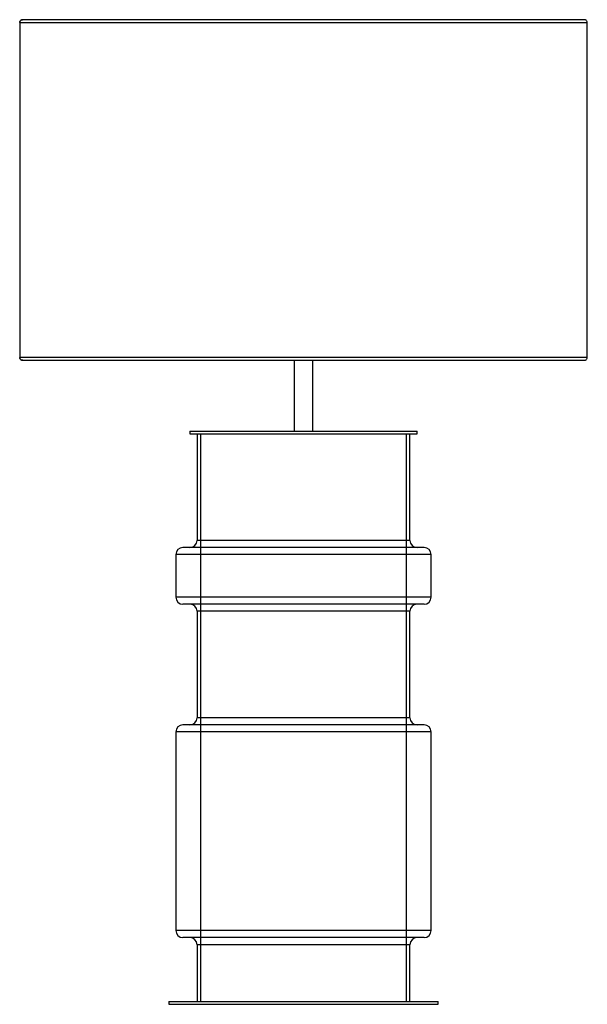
# Paper-space layout '_Izquierda' of a CAD drawing. Header units: millimetres. Extents: x -200 to 200, y -212 to 482.
import ezdxf

# ---------------------------------------------------------------- set-up
doc = ezdxf.new("R2010")
doc.units = ezdxf.units.MM

psp = doc.layouts.new('_Izquierda')

# ---------------------------------------------------------------- linework, layer by layer
at = {"color": 7, "linetype": 'Continuous', "lineweight": 25}
for p, q in [((-200, 480.04), (-200, 244.04)), ((198, 482.04), (-198, 482.04)), ((200, 244.04), (200, 480.04)), ((-198, 242.04), (198, 242.04)), ((-6.5, 242.05), (-6.5, 192.05)), ((6.5, 192.05), (6.5, 242.05)), ((-80, 192.05), (-80, 190.05)), ((-80, 192.05), (80, 192.05)), ((-80, 190.05), (80, 190.05)), ((-75, 190.05), (-75, 115.05)), ((-72.5, 190.05), (-72.5, -209.95)), ((72.5, -209.95), (72.5, 190.05)), ((75, 115.05), (75, 190.05)), ((80, 190.05), (80, 192.05)), ((75, 115.05), (-74.96, 115.05)), ((-90, 105.05), (-90, 75.05)), ((90, 105.05), (-90, 105.05)), ((85, 110.05), (-84.96, 110.05)), ((90, 75.05), (90, 105.05)), ((90, 75.05), (-90, 75.05)), ((85, 70.05), (-84.96, 70.05)), ((-75, 65.05), (-75, -9.95)), ((75, 65.05), (-74.96, 65.05)), ((75, -9.95), (75, 65.05)), ((75, -9.95), (-74.96, -9.95)), ((-90, -19.95), (-90, -159.95)), ((90, -19.95), (-90, -19.95)), ((85, -14.95), (-84.96, -14.95)), ((90, -159.95), (90, -19.95)), ((90, -159.95), (-90, -159.95)), ((85, -164.95), (-84.96, -164.95)), ((-75, -169.95), (-75, -209.95)), ((75, -169.95), (-74.96, -169.95)), ((75, -209.95), (75, -169.95)), ((-95, -209.95), (-95, -211.95)), ((-95, -209.95), (95, -209.95)), ((-95, -211.95), (95, -211.95)), ((95, -211.95), (95, -209.95))]:
    psp.add_line(p, q, dxfattribs=at)
for centre, radius, start, end in [((-5, 257.04), 15, 264.45615, 270), ((5, 257.04), 15, 270, 275.37566), ((-80, 115.05), 5, 270, 0), ((80, 115.05), 5, 180, 270), ((-85, 105.05), 5, 90, 180), ((85, 105.05), 5, 0, 90), ((-85, 75.05), 5, 180, 270), ((-80, 65.05), 5, 0, 90), ((80, 65.05), 5, 90, 180), ((85, 75.05), 5, 270, 0), ((-80, -9.95), 5, 270, 0), ((80, -9.95), 5, 180, 270), ((-85, -19.95), 5, 90, 180), ((85, -19.95), 5, 0, 90), ((-85, -159.95), 5, 180, 270), ((-80, -169.95), 5, 0, 90), ((80, -169.95), 5, 90, 180), ((85, -159.95), 5, 270, 0)]:
    psp.add_arc(centre, radius, start, end, dxfattribs=at)
for points, knots in [([(-198, 482.04), (-198.27, 482.01), (-198.82, 481.95), (-199.53, 481.43), (-199.98, 480.67), (-199.99, 480.11), (-199.99, 479.84)], [0, 0, 0, 0, 0.23877, 0.5, 0.76123, 1, 1, 1, 1]), ([(-199.96, 480.04), (-199.93, 480.3), (-199.89, 480.69), (-199.63, 481.16), (-199.37, 481.48), (-199.05, 481.74), (-198.59, 481.96), (-198.19, 482.09), (-197.95, 482.04), (-197.94, 482.04)], [0, 0, 0, 0, 0.241887, 0.371138, 0.502362, 0.632802, 0.759793, 0.99398, 1, 1, 1, 1]), ([(-199.96, 480.04), (-199.84, 480.04), (-199.59, 480.04), (-198.49, 480.04), (-196.76, 480.04), (-194.24, 480.04), (-191.07, 480.04), (-187.3, 480.04), (-183.02, 480.04), (-177.96, 480.04), (-172.05, 480.04), (-165.25, 480.04), (-157.5, 480.04), (-148.79, 480.04), (-139.08, 480.04), (-128.37, 480.04), (-116.67, 480.04), (-104.01, 480.04), (-90.44, 480.04), (-76.05, 480.04), (-60.93, 480.04), (-45.2, 480.04), (-29, 480.04), (-12.5, 480.04), (4.15, 480.04), (20.77, 480.04), (37.19, 480.04), (53.24, 480.04), (68.78, 480.04), (83.66, 480.04), (97.77, 480.04), (111.01, 480.04), (123.31, 480.04), (134.62, 480.04), (144.93, 480.04), (154.21, 480.04), (162.49, 480.04), (169.78, 480.04), (176.14, 480.04), (181.6, 480.04), (186.22, 480.04), (190.06, 480.04), (193.37, 480.04), (196.07, 480.04), (198.1, 480.04), (199.37, 480.04), (200.02, 480.04), (199.98, 480.04), (199.96, 480.04)], [0, 0, 0, 0, 0.016322, 0.033479, 0.05151, 0.070452, 0.090341, 0.107661, 0.125675, 0.144395, 0.163829, 0.18398, 0.204846, 0.226418, 0.248682, 0.271613, 0.29518, 0.319343, 0.344053, 0.369251, 0.394871, 0.420839, 0.447075, 0.473492, 0.5, 0.526508, 0.552925, 0.579161, 0.605129, 0.630749, 0.655947, 0.680657, 0.70482, 0.728387, 0.751318, 0.773582, 0.795154, 0.81602, 0.836171, 0.855605, 0.874325, 0.892339, 0.909659, 0.929548, 0.94849, 0.966521, 0.983678, 1, 1, 1, 1]), ([(199.99, 479.84), (199.99, 480.11), (199.98, 480.67), (199.53, 481.43), (198.82, 481.95), (198.27, 482.01), (198, 482.04)], [0, 0, 0, 0, 0.23877, 0.5, 0.76123, 1, 1, 1, 1]), ([(-199.99, 244.24), (-199.99, 243.98), (-199.98, 243.42), (-199.53, 242.66), (-198.82, 242.14), (-198.27, 242.08), (-198, 242.04)], [0, 0, 0, 0, 0.23877, 0.5, 0.76123, 1, 1, 1, 1]), ([(199.96, 244.04), (199.98, 244.04), (200.02, 244.04), (199.37, 244.04), (198.1, 244.04), (196.07, 244.04), (193.37, 244.04), (190.06, 244.04), (186.22, 244.04), (181.6, 244.04), (176.14, 244.04), (169.78, 244.04), (162.49, 244.04), (154.21, 244.04), (144.93, 244.04), (134.62, 244.04), (123.31, 244.04), (111.01, 244.04), (97.77, 244.04), (83.66, 244.04), (68.78, 244.04), (53.24, 244.04), (37.19, 244.04), (20.77, 244.04), (4.15, 244.04), (-12.5, 244.04), (-29, 244.04), (-45.2, 244.04), (-60.93, 244.04), (-76.05, 244.04), (-90.44, 244.04), (-104.01, 244.04), (-116.67, 244.04), (-128.37, 244.04), (-139.08, 244.04), (-148.79, 244.04), (-157.5, 244.04), (-165.25, 244.04), (-172.05, 244.04), (-177.96, 244.04), (-183.02, 244.04), (-187.3, 244.04), (-191.07, 244.04), (-194.24, 244.04), (-196.76, 244.04), (-198.49, 244.04), (-199.59, 244.04), (-199.84, 244.04), (-199.96, 244.04)], [0, 0, 0, 0, 0.016322, 0.033479, 0.05151, 0.070452, 0.090341, 0.107661, 0.125675, 0.144395, 0.163829, 0.18398, 0.204846, 0.226418, 0.248682, 0.271613, 0.29518, 0.319343, 0.344053, 0.369251, 0.394871, 0.420839, 0.447075, 0.473492, 0.5, 0.526508, 0.552925, 0.579161, 0.605129, 0.630749, 0.655947, 0.680657, 0.70482, 0.728387, 0.751318, 0.773582, 0.795154, 0.81602, 0.836171, 0.855605, 0.874325, 0.892339, 0.909659, 0.929548, 0.94849, 0.966521, 0.983678, 1, 1, 1, 1]), ([(-197.83, 242.07), (-197.87, 242.06), (-198.16, 242), (-198.59, 242.12), (-199.05, 242.35), (-199.37, 242.61), (-199.63, 242.93), (-199.89, 243.4), (-199.93, 243.79), (-199.96, 244.04)], [0, 0, 0, 0, 0.039231, 0.265593, 0.388341, 0.514422, 0.641263, 0.766195, 1, 1, 1, 1]), ([(198, 242.04), (198.27, 242.08), (198.82, 242.14), (199.53, 242.66), (199.98, 243.42), (199.99, 243.98), (199.99, 244.24)], [0, 0, 0, 0, 0.2387704, 0.5, 0.7612296, 1, 1, 1, 1]), ([(-6.48, 242.05), (-6.48, 242.05), (-6.65, 242.05), (-6.04, 242.05), (-4.64, 242.05), (-2.42, 242.05), (-0.72, 242.05), (0.13, 242.05)], [0, 0, 0, 0, 0.012883, 0.259662, 0.506441, 0.753221, 1, 1, 1, 1]), ([(0.13, 242.05), (0.98, 242.05), (2.68, 242.05), (4.8, 242.05), (6.24, 242.05), (6.4, 242.05), (6.48, 242.05)], [0, 0, 0, 0, 0.253306, 0.506612, 0.759917, 1, 1, 1, 1])]:
    psp.add_open_spline(points, degree=3, knots=knots, dxfattribs=at)

doc.saveas('drawing.dxf')
